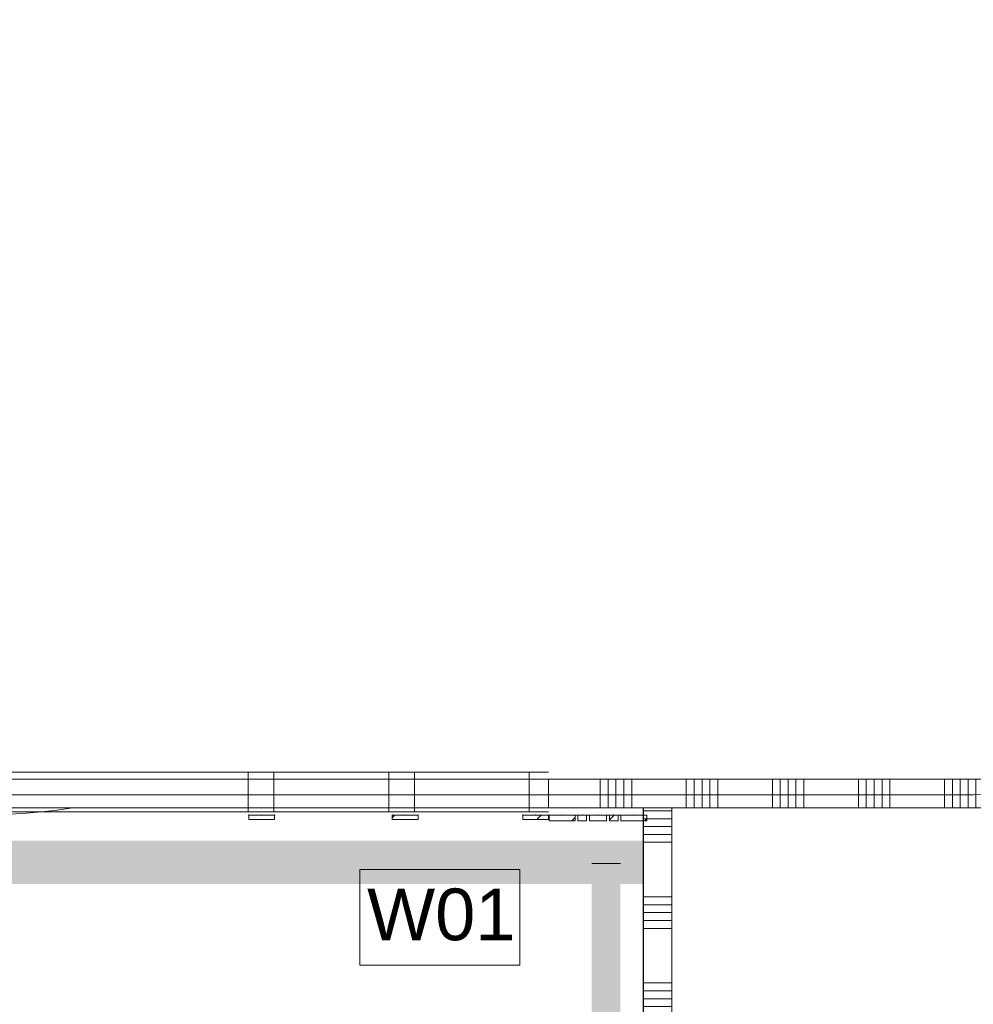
# Model space of a CAD drawing. Header units: millimetres. Extents: x -850 to 154668, y -80343 to 71019.
# Tile 98 of 147: x 13167 to 16491, y 35326 to 38757. Entities that reach past the tile are written whole.
import ezdxf

# ---------------------------------------------------------------- set-up
doc = ezdxf.new("R2010")
doc.units = ezdxf.units.MM
doc.header["$MEASUREMENT"] = 0
doc.linetypes.add('B0703', pattern=[468.700004, 312.5, -156.200004])
for name, color, linetype in [('New_22 NC Binnenwanden', 7, 'Continuous'), ('New_22 NC Binnenwanden Doorsnede-arcering', 7, 'Continuous'), ('New_22 NC Binnenwanden Ramen', 7, 'Continuous'), ('New_Info Wandafwerking aanduiding', 7, 'Continuous'), ('New_Info Wandafwerking aanduiding Doorsnede-arcering', 7, 'Continuous'), ('New_Z Ruimtefuncties Zone omranding', 7, 'Continuous')]:
    doc.layers.add(name, color=color, linetype=linetype)
doc.styles.add('GENERATED_STYLE_1', font='arial.ttf')
pattern_1 = [(45, (0, 0), (-63.6396, 63.6396), [])]

# ---------------------------------------------------------------- blocks, each defined once
blk = doc.blocks.new('*X101')
at = {"layer": 'New_22 NC Binnenwanden Doorsnede-arcering', "color": 254, "linetype": 'Continuous', "lineweight": 0, "true_color": 0xe9ebeb}
for p, q in [((15190.3, 36020.4), (15190.3, 36110)), ((15217.7, 36020.4), (15217.7, 36110)), ((15245.1, 36020.4), (15245.1, 36110)), ((15272.6, 36020.4), (15272.6, 36110)), ((15300, 36020.4), (15300, 36110)), ((15490.3, 36020.4), (15490.3, 36110)), ((15517.7, 36020.4), (15517.7, 36110)), ((15545.1, 36020.4), (15545.1, 36110)), ((15572.6, 36020.4), (15572.6, 36110)), ((15600, 36020.4), (15600, 36110)), ((15790.3, 36020.4), (15790.3, 36110)), ((15817.7, 36020.4), (15817.7, 36110)), ((15845.1, 36020.4), (15845.1, 36110)), ((15872.6, 36020.4), (15872.6, 36110)), ((15900, 36020.4), (15900, 36110)), ((16090.3, 36020.4), (16090.3, 36110)), ((16117.7, 36020.4), (16117.7, 36110)), ((16145.1, 36020.4), (16145.1, 36110)), ((16172.6, 36020.4), (16172.6, 36110)), ((16200, 36020.4), (16200, 36110)), ((16390.3, 36020.4), (16390.3, 36110)), ((16417.7, 36020.4), (16417.7, 36110)), ((16445.1, 36020.4), (16445.1, 36110)), ((16472.6, 36020.4), (16472.6, 36110)), ((16500, 36020.4), (16500, 36110)), ((16690.3, 36020.4), (16690.3, 36110)), ((16717.7, 36020.4), (16717.7, 36110)), ((16745.1, 36020.4), (16745.1, 36110)), ((16772.6, 36020.4), (16772.6, 36110)), ((17045.1, 36020.4), (17045.1, 36110)), ((17072.6, 36020.4), (17072.6, 36110)), ((17100, 36020.4), (17100, 36110)), ((17290.3, 36020.4), (17290.3, 36110)), ((17317.7, 36020.4), (17317.7, 36110)), ((17345.1, 36020.4), (17345.1, 36110)), ((17372.6, 36020.4), (17372.6, 36110)), ((17400, 36020.4), (17400, 36110)), ((16800, 36020.4), (16800, 36035)), ((16990.3, 36020.4), (16990.3, 36035)), ((17017.7, 36020.4), (17017.7, 36038.6)), ((15190.3, 36010), (15190.3, 36020.4)), ((15217.7, 36010), (15217.7, 36020.4)), ((15245.1, 36010), (15245.1, 36020.4)), ((15272.6, 36010), (15272.6, 36020.4)), ((15300, 36010), (15300, 36020.4)), ((15490.3, 36010), (15490.3, 36020.4)), ((15517.7, 36010), (15517.7, 36020.4)), ((15545.1, 36010), (15545.1, 36020.4)), ((15572.6, 36010), (15572.6, 36020.4)), ((15600, 36010), (15600, 36020.4)), ((15790.3, 36010), (15790.3, 36020.4)), ((15817.7, 36010), (15817.7, 36020.4)), ((15845.1, 36010), (15845.1, 36020.4)), ((15872.6, 36010), (15872.6, 36020.4)), ((15900, 36010), (15900, 36020.4)), ((16090.3, 36010), (16090.3, 36020.4)), ((16117.7, 36010), (16117.7, 36020.4)), ((16145.1, 36010), (16145.1, 36020.4)), ((16172.6, 36010), (16172.6, 36020.4)), ((16200, 36010), (16200, 36020.4)), ((16390.3, 36010), (16390.3, 36020.4)), ((16417.7, 36010), (16417.7, 36020.4)), ((16445.1, 36010), (16445.1, 36020.4)), ((16472.6, 36010), (16472.6, 36020.4)), ((16500, 36010), (16500, 36020.4)), ((16690.3, 36010), (16690.3, 36020.4)), ((16717.7, 36010), (16717.7, 36020.4)), ((16745.1, 36010), (16745.1, 36020.4)), ((16772.6, 36010), (16772.6, 36020.4)), ((16800, 36010), (16800, 36020.4)), ((16990.3, 36010), (16990.3, 36020.4)), ((17017.7, 36010), (17017.7, 36020.4)), ((17045.1, 36010), (17045.1, 36020.4)), ((17072.6, 36010), (17072.6, 36020.4)), ((17100, 36010), (17100, 36020.4)), ((17290.3, 36010), (17290.3, 36020.4)), ((17317.7, 36010), (17317.7, 36020.4)), ((17345.1, 36010), (17345.1, 36020.4)), ((17372.6, 36010), (17372.6, 36020.4)), ((17400, 36010), (17400, 36020.4))]:
    blk.add_line(p, q, dxfattribs=at)
blk = doc.blocks.new('*X102')
at = {"layer": 'New_22 NC Binnenwanden Doorsnede-arcering', "color": 254, "linetype": 'Continuous', "lineweight": 0, "true_color": 0xe9ebeb}
for p, q in [((16800, 36043), (16800, 36110)), ((16990.3, 36043), (16990.3, 36110))]:
    blk.add_line(p, q, dxfattribs=at)
blk = doc.blocks.new('R3 bl ol 22')
at = {"layer": 'New_22 NC Binnenwanden Ramen', "color": 1, "linetype": 'Continuous', "lineweight": 0}
for p, q in [((-1000, 0), (-933, 0)), ((-933, 0), (-933, -139)), ((-933, 0), (-47, 0)), ((-47, -139), (-47, 0)), ((-47, 0), (-2, 0)), ((-2, 0), (43, 0)), ((43, 0), (43, -139)), ((43, 0), (443, 0)), ((443, -139), (443, 0)), ((443, 0), (488, 0)), ((488, 0), (533, 0)), ((533, 0), (533, -139)), ((533, 0), (933, 0)), ((933, -139), (933, 0)), ((933, 0), (1000, 0)), ((-933, -139), (-1000, -139)), ((-47, -139), (-933, -139)), ((-2, -139), (-47, -139)), ((43, -139), (-2, -139)), ((443, -139), (43, -139)), ((488, -139), (443, -139)), ((533, -139), (488, -139)), ((933, -139), (533, -139)), ((1000, -139), (933, -139))]:
    blk.add_line(p, q, dxfattribs=at)
at = {"layer": 'New_22 NC Binnenwanden Ramen', "color": 9, "linetype": 'Continuous', "lineweight": 0}
for p, q in [((-1000, -14), (1000, -14)), ((-1000, -114), (1000, -114))]:
    blk.add_line(p, q, dxfattribs=at)
at = {"layer": 'New_22 NC Binnenwanden Ramen', "color": 7, "linetype": 'Continuous', "lineweight": 0}
for p, q in [((-1000, -14), (-1000, -114)), ((-1000, -14), (-1000, -114)), ((1000, -14), (1000, -114)), ((1000, -14), (1000, -114))]:
    blk.add_line(p, q, dxfattribs=at)
blk = doc.blocks.new('Wall_12_1', base_point=(17490, 36110))
at = {"layer": 'New_22 NC Binnenwanden', "color": 8, "linetype": 'Continuous', "lineweight": 0, "true_color": 0x778488}
for p, q in [((13010, 36010), (13010, 36110)), ((15010, 36010), (15010, 36110))]:
    blk.add_line(p, q, dxfattribs=at)
at = {"layer": 'New_22 NC Binnenwanden', "color": 8, "linetype": 'Continuous', "lineweight": 0, "true_color": 0x778488, "flags": 128}
for points in [[(13010, 36110), (13008.6, 36110)], [(13008.6, 36110), (13008.6, 36010)], [(16775, 36110), (15010, 36110)], [(17017, 36110), (16783, 36110)], [(17490, 36110), (17025, 36110)], [(17490, 36110), (17490, 36010)], [(15010, 36010), (15340, 36010)], [(15440, 36010), (17490, 36010)]]:
    blk.add_lwpolyline(points, dxfattribs=at)
at = {"layer": 'New_22 NC Binnenwanden', "color": 8, "lineweight": 0, "true_color": 0x778488}
for name in ['*X101', '*X102']:
    blk.add_blockref(name, (0, 0), dxfattribs=at)
at = {"layer": 'New_22 NC Binnenwanden Ramen', "color": 1, "linetype": 'Continuous', "lineweight": 0, "xscale": -0.9999999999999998, "zscale": 1000, "rotation": 179.9999777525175}
blk.add_blockref('R3 bl ol 22', (14010, 35996), dxfattribs=at)
blk = doc.blocks.new('Curtain Wall_70_1')
at = {"layer": 'New_22 NC Binnenwanden Doorsnede-arcering', "linetype": 'Continuous', "lineweight": 0, "true_color": 0x000000}
h = blk.add_hatch(dxfattribs=at)
h.set_pattern_fill('310_Naaldhout__01__0001', color=18, style=0, pattern_type=2)
h.set_pattern_definition(pattern_1)
h.paths.add_polyline_path([(14055, 35970), (14055, 35985), (13965, 35985), (13965, 35970)])
at = {"layer": 'New_22 NC Binnenwanden', "color": 9, "linetype": 'B0703', "lineweight": 0}
for p, q in [((13965, 35985), (14010, 35985)), ((13965, 35985), (13965, 35985)), ((14010, 35985), (14055, 35985)), ((14055, 35985), (14055, 35985))]:
    blk.add_line(p, q, dxfattribs=at)
at = {"layer": 'New_22 NC Binnenwanden', "color": 1, "linetype": 'Continuous', "lineweight": 0}
for p, q in [((13965, 35985), (13965, 35985)), ((14010, 35985), (13965, 35985)), ((14055, 35985), (14010, 35985))]:
    blk.add_line(p, q, dxfattribs=at)
at = {"layer": 'New_22 NC Binnenwanden', "color": 7, "linetype": 'Continuous', "lineweight": 0}
for p, q in [((14055, 35985), (13965, 35985)), ((13965, 35985), (13965, 35970)), ((14055, 35970), (13965, 35970)), ((14055, 35985), (14055, 35970))]:
    blk.add_line(p, q, dxfattribs=at)
at = {"layer": 'New_22 NC Binnenwanden', "color": 9, "linetype": 'B0703', "lineweight": 0}
for p in [(13965, 35985), (14010, 35985), (14010, 35985), (14055, 35985)]:
    blk.add_point(p, dxfattribs=at)
at = {"layer": 'New_22 NC Binnenwanden', "color": 1, "linetype": 'Continuous', "lineweight": 0}
for p in [(13965, 35985), (14010, 35985), (14010, 35985), (14055, 35985), (14055, 35985)]:
    blk.add_point(p, dxfattribs=at)
blk = doc.blocks.new('Curtain Wall_71_1')
at = {"layer": 'New_22 NC Binnenwanden Doorsnede-arcering', "linetype": 'Continuous', "lineweight": 0, "true_color": 0x000000}
h = blk.add_hatch(dxfattribs=at)
h.set_pattern_fill('310_Naaldhout__01__0001', color=18, style=0, pattern_type=2)
h.set_pattern_definition(pattern_1)
h.paths.add_polyline_path([(14555.3, 35970), (14555.3, 35985), (14465.3, 35985), (14465.3, 35970)])
at = {"layer": 'New_22 NC Binnenwanden', "color": 9, "linetype": 'B0703', "lineweight": 0}
for p, q in [((14465.3, 35985), (14510.3, 35985)), ((14465.3, 35985), (14465.3, 35985)), ((14510.3, 35985), (14555.3, 35985)), ((14555.3, 35985), (14555.3, 35985))]:
    blk.add_line(p, q, dxfattribs=at)
at = {"layer": 'New_22 NC Binnenwanden', "color": 1, "linetype": 'Continuous', "lineweight": 0}
for p, q in [((14465.3, 35985), (14465.3, 35985)), ((14510.3, 35985), (14465.3, 35985)), ((14555.3, 35985), (14510.3, 35985))]:
    blk.add_line(p, q, dxfattribs=at)
at = {"layer": 'New_22 NC Binnenwanden', "color": 7, "linetype": 'Continuous', "lineweight": 0}
for p, q in [((14555.3, 35985), (14465.3, 35985)), ((14465.3, 35985), (14465.3, 35970)), ((14555.3, 35970), (14465.3, 35970)), ((14555.3, 35985), (14555.3, 35970))]:
    blk.add_line(p, q, dxfattribs=at)
at = {"layer": 'New_22 NC Binnenwanden', "color": 9, "linetype": 'B0703', "lineweight": 0}
for p in [(14465.3, 35985), (14510.3, 35985), (14510.3, 35985), (14555.3, 35985)]:
    blk.add_point(p, dxfattribs=at)
at = {"layer": 'New_22 NC Binnenwanden', "color": 1, "linetype": 'Continuous', "lineweight": 0}
for p in [(14465.3, 35985), (14510.3, 35985), (14510.3, 35985), (14555.3, 35985), (14555.3, 35985)]:
    blk.add_point(p, dxfattribs=at)
blk = doc.blocks.new('Curtain Wall_72_1')
at = {"layer": 'New_22 NC Binnenwanden Doorsnede-arcering', "linetype": 'Continuous', "lineweight": 0, "true_color": 0x000000}
h = blk.add_hatch(dxfattribs=at)
h.set_pattern_fill('310_Naaldhout__01__0001', color=18, style=0, pattern_type=2)
h.set_pattern_definition(pattern_1)
h.paths.add_polyline_path([(15010, 35970), (15010, 35985), (14920, 35985), (14920, 35970)])
at = {"layer": 'New_22 NC Binnenwanden', "color": 9, "linetype": 'B0703', "lineweight": 0}
for p, q in [((14920, 35985), (14965, 35985)), ((14920, 35985), (14920, 35985)), ((14965, 35985), (15010, 35985)), ((15010, 35985), (15010, 35985))]:
    blk.add_line(p, q, dxfattribs=at)
at = {"layer": 'New_22 NC Binnenwanden', "color": 1, "linetype": 'Continuous', "lineweight": 0}
for p, q in [((14920, 35985), (14920, 35985)), ((14965, 35985), (14920, 35985)), ((15010, 35985), (14965, 35985))]:
    blk.add_line(p, q, dxfattribs=at)
at = {"layer": 'New_22 NC Binnenwanden', "color": 7, "linetype": 'Continuous', "lineweight": 0}
for p, q in [((15010, 35985), (14920, 35985)), ((14920, 35985), (14920, 35970)), ((15010, 35970), (14920, 35970)), ((15010, 35985), (15010, 35970))]:
    blk.add_line(p, q, dxfattribs=at)
at = {"layer": 'New_22 NC Binnenwanden', "color": 9, "linetype": 'B0703', "lineweight": 0}
for p in [(14920, 35985), (14965, 35985), (14965, 35985), (15010, 35985)]:
    blk.add_point(p, dxfattribs=at)
at = {"layer": 'New_22 NC Binnenwanden', "color": 1, "linetype": 'Continuous', "lineweight": 0}
for p in [(14920, 35985), (14965, 35985), (14965, 35985), (15010, 35985), (15010, 35985)]:
    blk.add_point(p, dxfattribs=at)
blk = doc.blocks.new('Curtain Wall_74_1')
at = {"layer": 'New_22 NC Binnenwanden Doorsnede-arcering', "linetype": 'Continuous', "lineweight": 0, "true_color": 0x000000}
h = blk.add_hatch(dxfattribs=at)
h.set_pattern_fill('310_Naaldhout__01__0001', color=18, style=0, pattern_type=2)
h.set_pattern_definition(pattern_1)
h.paths.add_polyline_path([(15012.6, 35965), (15102.6, 35965), (15102.6, 35985), (15012.6, 35985)])
h = blk.add_hatch(dxfattribs=at)
h.set_pattern_fill('310_Naaldhout__01__0001', color=18, style=0, pattern_type=2)
h.set_pattern_definition(pattern_1)
h.paths.add_polyline_path([(15112.6, 35965), (15142.6, 35965), (15142.6, 35985), (15112.6, 35985)])
h = blk.add_hatch(dxfattribs=at)
h.set_pattern_fill('310_Naaldhout__01__0001', color=18, style=0, pattern_type=2)
h.set_pattern_definition(pattern_1)
h.paths.add_polyline_path([(15152.6, 35965), (15212.6, 35965), (15212.6, 35985), (15152.6, 35985)])
h = blk.add_hatch(dxfattribs=at)
h.set_pattern_fill('310_Naaldhout__01__0001', color=18, style=0, pattern_type=2)
h.set_pattern_definition(pattern_1)
h.paths.add_polyline_path([(15222.6, 35965), (15252.6, 35965), (15252.6, 35985), (15222.6, 35985)])
h = blk.add_hatch(dxfattribs=at)
h.set_pattern_fill('310_Naaldhout__01__0001', color=18, style=0, pattern_type=2)
h.set_pattern_definition(pattern_1)
h.paths.add_polyline_path([(15262.6, 35965), (15352.6, 35965), (15352.6, 35985), (15262.6, 35985)])
at = {"layer": 'New_22 NC Binnenwanden', "color": 9, "linetype": 'B0703', "lineweight": 0}
for p, q in [((15010, 35985), (15010, 35985)), ((15057.6, 35985), (15010, 35985)), ((15127.6, 35985), (15057.6, 35985)), ((15182.6, 35985), (15127.6, 35985)), ((15237.6, 35985), (15182.6, 35985)), ((15307.6, 35985), (15237.6, 35985)), ((15341.2, 35985), (15307.6, 35985))]:
    blk.add_line(p, q, dxfattribs=at)
at = {"layer": 'New_22 NC Binnenwanden', "color": 1, "linetype": 'Continuous', "lineweight": 0}
for p, q in [((15010, 35985), (15010, 35985)), ((15010, 35985), (15057.6, 35985)), ((15057.6, 35985), (15127.6, 35985)), ((15127.6, 35985), (15182.6, 35985)), ((15182.6, 35985), (15237.6, 35985)), ((15237.6, 35985), (15307.6, 35985)), ((15307.6, 35985), (15341.2, 35985)), ((15341.2, 35985), (15341.2, 35985))]:
    blk.add_line(p, q, dxfattribs=at)
at = {"layer": 'New_22 NC Binnenwanden', "color": 7, "linetype": 'Continuous', "lineweight": 0}
for p, q in [((15012.6, 35985), (15012.6, 35965)), ((15102.6, 35985), (15012.6, 35985)), ((15102.6, 35985), (15102.6, 35965)), ((15112.6, 35985), (15112.6, 35965)), ((15142.6, 35985), (15112.6, 35985)), ((15142.6, 35985), (15142.6, 35965)), ((15152.6, 35985), (15152.6, 35965)), ((15212.6, 35985), (15152.6, 35985)), ((15212.6, 35985), (15212.6, 35965)), ((15222.6, 35985), (15222.6, 35965)), ((15252.6, 35985), (15222.6, 35985)), ((15252.6, 35985), (15252.6, 35965)), ((15262.6, 35985), (15262.6, 35965)), ((15352.6, 35985), (15262.6, 35985)), ((15352.6, 35985), (15352.6, 35965)), ((15102.6, 35965), (15012.6, 35965)), ((15142.6, 35965), (15112.6, 35965)), ((15212.6, 35965), (15152.6, 35965)), ((15252.6, 35965), (15222.6, 35965)), ((15352.6, 35965), (15262.6, 35965))]:
    blk.add_line(p, q, dxfattribs=at)
at = {"layer": 'New_22 NC Binnenwanden', "color": 1, "linetype": 'Continuous', "lineweight": 0}
for p in [(15010, 35985), (15057.6, 35985), (15057.6, 35985), (15127.6, 35985), (15127.6, 35985), (15182.6, 35985), (15182.6, 35985), (15237.6, 35985), (15237.6, 35985), (15307.6, 35985), (15307.6, 35985), (15341.2, 35985)]:
    blk.add_point(p, dxfattribs=at)
at = {"layer": 'New_22 NC Binnenwanden', "color": 9, "linetype": 'B0703', "lineweight": 0}
for p in [(15057.6, 35985), (15127.6, 35985), (15182.6, 35985), (15237.6, 35985), (15307.6, 35985), (15341.2, 35985)]:
    blk.add_point(p, dxfattribs=at)
blk = doc.blocks.new('*X2403')
at = {"layer": 'New_22 NC Binnenwanden Doorsnede-arcering', "color": 254, "linetype": 'Continuous', "lineweight": 0, "true_color": 0xe9ebeb}
for p, q in [((15440, 36000), (15340, 36000)), ((15440, 35972.6), (15340, 35972.6)), ((15440, 35945.1), (15340, 35945.1)), ((15440, 35917.7), (15340, 35917.7)), ((15440, 35890.3), (15340, 35890.3)), ((15440, 35700), (15340, 35700)), ((15440, 35672.6), (15340, 35672.6)), ((15440, 35645.1), (15340, 35645.1)), ((15440, 35617.7), (15340, 35617.7)), ((15440, 35590.3), (15340, 35590.3)), ((15440, 35400), (15340, 35400)), ((15440, 35372.6), (15340, 35372.6)), ((15440, 35345.1), (15340, 35345.1)), ((15440, 35317.7), (15340, 35317.7)), ((15440, 35290.3), (15340, 35290.3)), ((15440, 35100), (15340, 35100)), ((15440, 35072.6), (15340, 35072.6)), ((15440, 35045.1), (15340, 35045.1)), ((15440, 35017.7), (15340, 35017.7)), ((15440, 34990.3), (15340, 34990.3)), ((15440, 34800), (15340, 34800)), ((15440, 34772.6), (15340, 34772.6)), ((15440, 34745.1), (15340, 34745.1)), ((15440, 34717.7), (15340, 34717.7)), ((15440, 34690.3), (15340, 34690.3)), ((15440, 34500), (15340, 34500)), ((15440, 34472.6), (15340, 34472.6)), ((15440, 34445.1), (15340, 34445.1)), ((15440, 34417.7), (15340, 34417.7)), ((15440, 34390.3), (15340, 34390.3)), ((15440, 34200), (15340, 34200)), ((15440, 34172.6), (15340, 34172.6)), ((15440, 34145.1), (15340, 34145.1)), ((15440, 34117.7), (15340, 34117.7)), ((15440, 34090.3), (15340, 34090.3)), ((15440, 33900), (15340, 33900)), ((15440, 33872.6), (15340, 33872.6)), ((15440, 33845.1), (15340, 33845.1)), ((15440, 33817.7), (15340, 33817.7)), ((15440, 33790.3), (15340, 33790.3)), ((15440, 33600), (15340, 33600)), ((15440, 33572.6), (15340, 33572.6)), ((15440, 33545.1), (15340, 33545.1)), ((15440, 33517.7), (15340, 33517.7)), ((15440, 33490.3), (15340, 33490.3)), ((15440, 33300), (15340, 33300)), ((15440, 33272.6), (15340, 33272.6)), ((15440, 33245.1), (15340, 33245.1)), ((15440, 33217.7), (15340, 33217.7)), ((15440, 33190.3), (15340, 33190.3)), ((15440, 33000), (15340, 33000)), ((15440, 32972.6), (15340, 32972.6)), ((15440, 32945.1), (15340, 32945.1)), ((15440, 32917.7), (15340, 32917.7)), ((15440, 32890.3), (15340, 32890.3))]:
    blk.add_line(p, q, dxfattribs=at)
blk = doc.blocks.new('Wall_475_1', base_point=(15340, 32760))
at = {"layer": 'New_22 NC Binnenwanden', "color": 8, "linetype": 'Continuous', "lineweight": 0, "true_color": 0x778488, "flags": 128}
for points in [[(15340, 36010), (15440, 36010)], [(15340, 36010), (15340, 32810)], [(15440, 32810), (15440, 36010)]]:
    blk.add_lwpolyline(points, dxfattribs=at)
at = {"layer": 'New_22 NC Binnenwanden', "color": 8, "lineweight": 0, "true_color": 0x778488}
blk.add_blockref('*X2403', (0, 0), dxfattribs=at)
blk = doc.blocks.new('Wall_735_1', base_point=(15260.6, 35816.9))
at = {"layer": 'New_Info Wandafwerking aanduiding Doorsnede-arcering', "linetype": 'Continuous', "lineweight": 0}
blk.add_hatch(color=1, dxfattribs=at).paths.add_polyline_path([(15260.6, 26140), (15260.6, 35816.9), (15160.6, 35816.9), (15160.6, 26140)])
at = {"layer": 'New_Info Wandafwerking aanduiding', "color": 9, "linetype": 'Continuous', "lineweight": 0, "flags": 128}
blk.add_lwpolyline([(15260.6, 35816.9), (15160.6, 35816.9)], dxfattribs=at)
blk = doc.blocks.new('Wall_759_1', base_point=(13010.7, 35895.5))
at = {"layer": 'New_Info Wandafwerking aanduiding Doorsnede-arcering', "linetype": 'Continuous', "lineweight": 0, "true_color": 0x99a3a6}
blk.add_hatch(color=253, dxfattribs=at).paths.add_polyline_path([(13010.7, 35745.5), (15341.4, 35745.5), (15341.4, 35895.5), (13010.7, 35895.5)])
blk = doc.blocks.new('Wall_785_1', base_point=(13010.7, 35895.5))
at = {"layer": 'New_Info Wandafwerking aanduiding Doorsnede-arcering', "linetype": 'Continuous', "lineweight": 0, "true_color": 0x99a3a6}
blk.add_hatch(color=253, dxfattribs=at).paths.add_polyline_path([(13010.7, 35745.5), (15341.4, 35745.5), (15341.4, 35895.5), (12181.9, 35895.5)])

msp = doc.modelspace()

# ---------------------------------------------------------------- linework, layer by layer
at = {"layer": 'New_Info Wandafwerking aanduiding', "color": 9, "linetype": 'Continuous', "lineweight": 0, "flags": 128}
msp.add_lwpolyline([(14352.7, 35795.5), (14909.6, 35795.5), (14909.6, 35462.6), (14352.7, 35462.6)], close=True, dxfattribs=at)
at = {"layer": 'New_Z Ruimtefuncties Zone omranding', "color": 21, "linetype": 'Continuous', "lineweight": 0, "true_color": 0xffaa55, "flags": 128}
msp.add_lwpolyline([(10966.2, 38055.6, 0.414214), (12966.2, 36055.6), (16446.6, 36055.6, 0.349722), (18396.2, 37609.2), (18396.2, 44375), (18396.9, 44375, 0.350009), (16446.8, 45930.8), (12966.2, 45930.6, 0.414335), (10966.2, 43929.7)], format="xyb", close=True, dxfattribs=at)
at = {"layer": 'New_Z Ruimtefuncties Zone omranding', "color": 41, "linetype": 'Continuous', "lineweight": 0, "true_color": 0xffeeaa, "flags": 128}
msp.add_lwpolyline([(6200, 26210), (6200, 24599.9), (25600, 24608), (25600, 26210), (17050.7, 26210), (17050.7, 26200.1), (15341.4, 26200.1), (15341.4, 36010), (13350.7, 36010, -0.198912), (11732.1, 36412.2, -0.249082), (10909.7, 38110.9), (10910, 41010), (8950, 41010), (8950, 35110), (8950, 32310), (8947.2, 32310), (8947.2, 26210)], format="xyb", close=True, dxfattribs=at)
at = {"layer": 'New_Z Ruimtefuncties Zone omranding', "color": 21, "linetype": 'Continuous', "lineweight": 0, "true_color": 0xffaa55, "flags": 128}
msp.add_lwpolyline([(15440, 32810), (17490, 32810), (17490, 34610), (17490, 34710), (17490, 36010), (15440, 36010)], close=True, dxfattribs=at)

# ---------------------------------------------------------------- block references
at = {"layer": 'New_22 NC Binnenwanden', "color": 8, "lineweight": 0, "true_color": 0x778488}
for name, p in [('Wall_12_1', (17490, 36110)), ('Wall_475_1', (15340, 32760))]:
    msp.add_blockref(name, p, dxfattribs=at)
at = {"layer": 'New_22 NC Binnenwanden', "linetype": 'Continuous', "lineweight": 0}
for name in ['Curtain Wall_70_1', 'Curtain Wall_71_1', 'Curtain Wall_72_1', 'Curtain Wall_74_1']:
    msp.add_blockref(name, (0, 0), dxfattribs=at)
at = {"layer": 'New_Info Wandafwerking aanduiding', "color": 1, "lineweight": 0}
for name, p in [('Wall_785_1', (13010.7, 35895.5)), ('Wall_759_1', (13010.7, 35895.5)), ('Wall_735_1', (15260.6, 35816.9))]:
    msp.add_blockref(name, p, dxfattribs=at)

# ---------------------------------------------------------------- texts
at = {"layer": 'New_Info Wandafwerking aanduiding', "color": 2, "linetype": 'Continuous', "lineweight": 0, "insert": (14377.7, 35637.8), "char_height": 180, "attachment_point": 4, "style": 'GENERATED_STYLE_1'}
msp.add_mtext('\\A1;{\\pql;\\fArial|b0|i0|c0|p38;W01}', dxfattribs=at)

doc.saveas('drawing.dxf')
